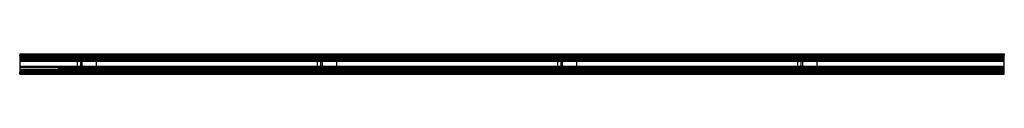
# Model space of a CAD drawing. Header units: millimetres. Extents: x 0 to 2050, y 0 to 42.
import ezdxf

# ---------------------------------------------------------------- set-up
doc = ezdxf.new("R2010")
doc.units = ezdxf.units.MM
doc.header["$LTSCALE"] = 10
doc.linetypes.add('ALLCAD_Strich', pattern=[0.2, 0.15, -0.05])
doc.layers.add('BESCH_KONT_sich_schn_grun_2d', color=10, linetype='Continuous')

msp = doc.modelspace()

# ---------------------------------------------------------------- linework, layer by layer
at = {"layer": 'BESCH_KONT_sich_schn_grun_2d', "linetype": 'ALLCAD_Strich'}
for p, q in [((0, 42), (0, 40.5)), ((0, 42), (2050, 42)), ((2050, 42), (2050, 40.5)), ((0, 40.5), (0, 40.5)), ((0, 40.5), (0, 40.5)), ((0, 40.5), (0, 40.5)), ((0, 40.5), (0, 40.5)), ((0, 40.5), (0, 40.5)), ((0, 40.5), (2050, 40.5)), ((0, 40.5), (0, 40.5)), ((0, 40.5), (0, 40.5)), ((0, 40.5), (0, 40.5)), ((0, 40.5), (0, 40.5)), ((0, 40.5), (0, 40.5)), ((0, 40.5), (0, 40.5)), ((0, 40.5), (0, 40.5)), ((0, 40.5), (0, 40.5)), ((0, 40.5), (0, 40.5)), ((0, 40.5), (0, 40.5)), ((0, 40.5), (0, 40.5)), ((0, 40.5), (0, 40.5)), ((0, 40.5), (0, 40.5)), ((0, 40.5), (0, 40.5)), ((0, 40.5), (0, 39.5)), ((0, 40.5), (0, 40.5)), ((0, 40.5), (0, 40.5)), ((0, 40.5), (0, 40.5)), ((0, 40.5), (0, 40.5)), ((0, 40.5), (0, 40.5)), ((0, 40.5), (0, 40.5)), ((0, 40.5), (0, 40.5)), ((0, 40.5), (0, 40.5)), ((0, 40.5), (0, 40.5)), ((0, 40.5), (0, 40.5)), ((0, 40.5), (0, 40.5)), ((0, 40.5), (0, 40.5)), ((0, 39.5), (2050, 39.5)), ((0, 38), (0, 39.5)), ((0, 39), (2050, 39)), ((0, 38), (2050, 38)), ((0, 38), (0, 4)), ((0, 37), (2050, 37)), ((0, 35), (2050, 35)), ((0, 32.6), (2050, 32.6)), ((0, 32), (2050, 32)), ((2050, 28.5), (0, 28.5)), ((0, 27), (2050, 27)), ((2050, 26), (0, 26)), ((80, 37.4), (80, 39)), ((80, 30.5), (80, 37.4)), ((80, 37.4), (2050, 37.4)), ((2050, 30.5), (80, 30.5)), ((129.5, 30), (119.5, 30)), ((119.5, 30), (119.5, 12)), ((126.5, 30), (126.5, 12)), ((159.5, 35.5), (129.5, 35.5)), ((129.5, 30), (129.5, 35.5)), ((129.5, 30), (129.5, 12)), ((159.5, 35.5), (159.5, 6.5)), ((619.5, 30), (619.5, 12)), ((629.5, 30), (619.5, 30)), ((626.5, 30), (626.5, 12)), ((629.5, 30), (629.5, 35.5)), ((659.5, 35.5), (629.5, 35.5)), ((629.5, 30), (629.5, 12)), ((659.5, 35.5), (659.5, 6.5)), ((1129.5, 30), (1119.5, 30)), ((1119.5, 30), (1119.5, 12)), ((1126.5, 30), (1126.5, 12)), ((1159.5, 35.5), (1129.5, 35.5)), ((1129.5, 30), (1129.5, 35.5)), ((1129.5, 30), (1129.5, 12)), ((1159.5, 35.5), (1159.5, 6.5)), ((1619.5, 30), (1619.5, 12)), ((1629.5, 30), (1619.5, 30)), ((1626.5, 30), (1626.5, 12)), ((1629.5, 30), (1629.5, 35.5)), ((1659.5, 35.5), (1629.5, 35.5)), ((1629.5, 30), (1629.5, 12)), ((1659.5, 35.5), (1659.5, 6.5)), ((2050, 40.5), (2050, 39.5)), ((2050, 38), (2050, 39.5)), ((2050, 4), (2050, 38)), ((2050, 16), (0, 16)), ((0, 15), (2050, 15)), ((2050, 13.5), (0, 13.5)), ((0, 10), (2050, 10)), ((0, 9.3), (2050, 9.3)), ((0, 7), (2050, 7)), ((0, 5), (2050, 5)), ((0, 2.5), (0, 4)), ((0, 4), (2050, 4)), ((0, 3), (2050, 3)), ((0, 2.5), (2050, 2.5)), ((0, 1.5), (0, 2.5)), ((0, 1.5), (2050, 1.5)), ((0, 0), (0, 1.5)), ((80, 4.6), (80, 11.5)), ((2050, 11.5), (80, 11.5)), ((80, 3), (80, 4.6)), ((80, 4.6), (2050, 4.6)), ((129.5, 12), (119.5, 12)), ((129.5, 6.5), (129.5, 12)), ((159.5, 6.5), (129.5, 6.5)), ((629.5, 12), (619.5, 12)), ((629.5, 6.5), (629.5, 12)), ((659.5, 6.5), (629.5, 6.5)), ((1129.5, 12), (1119.5, 12)), ((1129.5, 6.5), (1129.5, 12)), ((1159.5, 6.5), (1129.5, 6.5)), ((1629.5, 12), (1619.5, 12)), ((1629.5, 6.5), (1629.5, 12)), ((1659.5, 6.5), (1629.5, 6.5)), ((2050, 2.5), (2050, 4)), ((2050, 1.5), (2050, 2.5)), ((2050, 0), (2050, 1.5)), ((0, 0), (2050, 0))]:
    msp.add_line(p, q, dxfattribs=at)

doc.saveas('drawing.dxf')
